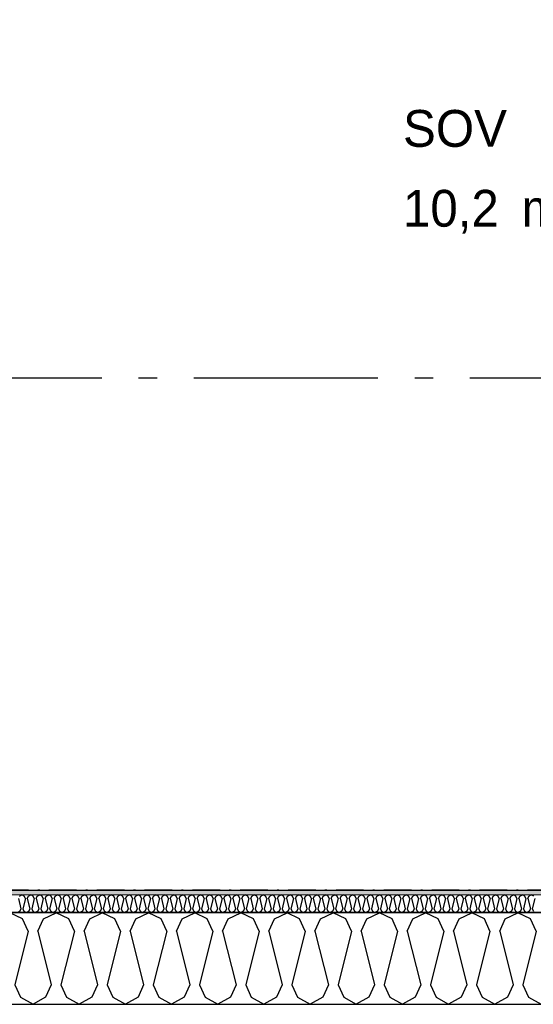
# Model space of a CAD drawing. Header units: millimetres. Extents: x -150 to 340931, y -1115 to 365939.
# Tile 78 of 253: x 286562 to 287957, y 347771 to 350445. Entities that reach past the tile are written whole.
import ezdxf
from ezdxf.enums import TextEntityAlignment as Align

# ---------------------------------------------------------------- set-up
doc = ezdxf.new("R2010")
doc.units = ezdxf.units.MM
doc.header["$LTSCALE"] = 0.5
doc.header["$MEASUREMENT"] = 0
for name, pattern in [('Akselinje', [1500, 1000, -200, 100, -200]), ('Over snittplan', [260, 150, -50, 10, -50]), ('PLINE', [0])]:
    doc.linetypes.add(name, pattern=pattern)
for name, color, linetype in [('232- Ikke-bærende yttervegger (Skravur)(Nye konstruksjoner)', 7, 'Continuous'), ('232- Ikke-bærende yttervegger(Nye konstruksjoner)', 7, 'Continuous'), ('255- Gulvoverflate(Nye konstruksjoner)', 7, 'Continuous'), ('82-- Modullinjer(Nye konstruksjoner)', 7, 'Continuous'), ('842-M___1_50 Målsetting bygning', 7, 'Continuous'), ('842-M___1_50 Målsetting bygning(Nye konstruksjoner)', 7, 'Continuous'), ('862- M___Nettoareal(Nye konstruksjoner)', 7, 'Continuous'), ('862- M___Nettoareal(Polylinje)(Nye konstruksjoner)', 7, 'Continuous'), ('862- M___Nettoareal(Tekst)(Nye konstruksjoner)', 7, 'Continuous')]:
    doc.layers.add(name, color=color, linetype=linetype)
doc.layers.add('236- Innvendig kledning og overflate(Nye konstruksjoner)', color=7, linetype='Continuous', lineweight=0)
doc.styles.add('GENERATED_STYLE_1', font='txt')
doc.styles.add('GENERATED_STYLE_3', font='arial.ttf')
doc.styles.add('GENERATED_STYLE_5', font='arial.ttf')
doc.dimstyles.new('GENERATED_STYLE__1', dxfattribs={"dimtxt": 100, "dimasz": 95, "dimexe": 0.18, "dimexo": 0.0625, "dimgap": 0, "dimtad": 1, "dimtih": 1, "dimtoh": 1, "dimdec": 0, "dimzin": 0, "dimdsep": 46, "dimtxsty": 'GENERATED_STYLE_3', "dimblk": 'ARROWHEAD_6', "dimblk1": 'ARROWHEAD_6', "dimblk2": 'ARROWHEAD_6', "dimcen": 0.09, "dimse1": 1, "dimse2": 1, "dimclrd": 256, "dimclre": 256, "dimclrt": 256, "dimadec": 1, "dimazin": 0, "dimtfac": 1, "dimtdec": 4, "dimtmove": 0, "dimatfit": 3, "dimfxl": 1, "dimtolj": 1, "dimtzin": 0, "dimarcsym": 0})

# ---------------------------------------------------------------- blocks, each defined once
blk = doc.blocks.new('LEILIGHET 7__2', base_point=(292118.6, 348580.7))
at = {"layer": '862- M___Nettoareal(Polylinje)(Nye konstruksjoner)', "linetype": 'PLINE', "flags": 128}
blk.add_lwpolyline([(294391, 356380.7), (286261, 356380.7), (286261, 348080.7), (289576, 348080.7), (289576, 349780.7), (294391, 349780.7)], close=True, dxfattribs=at)
at = {"layer": '862- M___Nettoareal(Tekst)(Nye konstruksjoner)', "style": 'GENERATED_STYLE_1'}
for tag, p in [('DUMMY_861', (288348.8, 358188.6)), ('ROOM_NAME', (287614.6, 358138.8)), ('DUMMY_862', (287614.6, 358000.4))]:
    blk.add_attdef(tag, text='', height=100, dxfattribs=at).set_placement(p, align=Align.TOP_LEFT)
blk = doc.blocks.new('*X147')
at = {"layer": '232- Ikke-bærende yttervegger (Skravur)(Nye konstruksjoner)', "linetype": 'PLINE'}
for p, q in [((286558, 348058), (286565, 348029.9)), ((286560.9, 348064.5), (286567.6, 348067.7)), ((286574.2, 348064.5), (286567.6, 348067.7)), ((286577.2, 348058), (286570.1, 348029.9)), ((286577.2, 348058), (286574.2, 348064.5)), ((286582.3, 348058), (286585.2, 348064.5)), ((286582.3, 348058), (286589.3, 348029.9)), ((286585.2, 348064.5), (286591.9, 348067.7)), ((286598.5, 348064.5), (286591.9, 348067.7)), ((286601.4, 348058), (286594.4, 348029.9)), ((286601.4, 348058), (286598.5, 348064.5)), ((286606.5, 348058), (286609.5, 348064.5)), ((286606.5, 348058), (286613.6, 348029.9)), ((286609.5, 348064.5), (286616.1, 348067.7)), ((286622.8, 348064.5), (286616.1, 348067.7)), ((286625.7, 348058), (286618.7, 348029.9)), ((286625.7, 348058), (286622.8, 348064.5)), ((286630.8, 348058), (286633.8, 348064.5)), ((286630.8, 348058), (286637.9, 348029.9)), ((286633.8, 348064.5), (286640.4, 348067.7)), ((286647.1, 348064.5), (286640.4, 348067.7)), ((286650, 348058), (286643, 348029.9)), ((286650, 348058), (286647.1, 348064.5)), ((286655.1, 348058), (286658.1, 348064.5)), ((286655.1, 348058), (286662.2, 348029.9)), ((286658.1, 348064.5), (286664.7, 348067.7)), ((286671.3, 348064.5), (286664.7, 348067.7)), ((286674.3, 348058), (286667.3, 348029.9)), ((286674.3, 348058), (286671.3, 348064.5)), ((286679.4, 348058), (286682.4, 348064.5)), ((286679.4, 348058), (286686.4, 348029.9)), ((286682.4, 348064.5), (286689, 348067.7)), ((286695.6, 348064.5), (286689, 348067.7)), ((286698.6, 348058), (286691.5, 348029.9)), ((286698.6, 348058), (286695.6, 348064.5)), ((286703.7, 348058), (286706.6, 348064.5)), ((286703.7, 348058), (286710.7, 348029.9)), ((286706.6, 348064.5), (286713.3, 348067.7)), ((286719.9, 348064.5), (286713.3, 348067.7)), ((286722.9, 348058), (286715.8, 348029.9)), ((286722.9, 348058), (286719.9, 348064.5)), ((286728, 348058), (286730.9, 348064.5)), ((286728, 348058), (286735, 348029.9)), ((286730.9, 348064.5), (286737.5, 348067.7)), ((286744.2, 348064.5), (286737.5, 348067.7)), ((286747.1, 348058), (286740.1, 348029.9)), ((286747.1, 348058), (286744.2, 348064.5)), ((286752.2, 348058), (286755.2, 348064.5)), ((286752.2, 348058), (286759.3, 348029.9)), ((286755.2, 348064.5), (286761.8, 348067.7)), ((286768.5, 348064.5), (286761.8, 348067.7)), ((286771.4, 348058), (286764.4, 348029.9)), ((286771.4, 348058), (286768.5, 348064.5)), ((286776.5, 348058), (286779.5, 348064.5)), ((286776.5, 348058), (286783.6, 348029.9)), ((286779.5, 348064.5), (286786.1, 348067.7)), ((286792.7, 348064.5), (286786.1, 348067.7)), ((286795.7, 348058), (286788.7, 348029.9)), ((286795.7, 348058), (286792.7, 348064.5)), ((286800.8, 348058), (286803.8, 348064.5)), ((286800.8, 348058), (286807.8, 348029.9)), ((286803.8, 348064.5), (286810.4, 348067.7)), ((286817, 348064.5), (286810.4, 348067.7)), ((286820, 348058), (286812.9, 348029.9)), ((286820, 348058), (286817, 348064.5)), ((286825.1, 348058), (286828, 348064.5)), ((286825.1, 348058), (286832.1, 348029.9)), ((286828, 348064.5), (286834.7, 348067.7)), ((286841.3, 348064.5), (286834.7, 348067.7)), ((286844.3, 348058), (286837.2, 348029.9)), ((286844.3, 348058), (286841.3, 348064.5)), ((286849.4, 348058), (286852.3, 348064.5)), ((286849.4, 348058), (286856.4, 348029.9)), ((286852.3, 348064.5), (286859, 348067.7)), ((286865.6, 348064.5), (286859, 348067.7)), ((286868.5, 348058), (286861.5, 348029.9)), ((286868.5, 348058), (286865.6, 348064.5)), ((286873.6, 348058), (286876.6, 348064.5)), ((286873.6, 348058), (286880.7, 348029.9)), ((286876.6, 348064.5), (286883.2, 348067.7)), ((286889.9, 348064.5), (286883.2, 348067.7)), ((286892.8, 348058), (286885.8, 348029.9)), ((286892.8, 348058), (286889.9, 348064.5)), ((286897.9, 348058), (286900.9, 348064.5)), ((286897.9, 348058), (286905, 348029.9)), ((286900.9, 348064.5), (286907.5, 348067.7)), ((286914.1, 348064.5), (286907.5, 348067.7)), ((286917.1, 348058), (286910.1, 348029.9)), ((286917.1, 348058), (286914.1, 348064.5)), ((286922.2, 348058), (286925.2, 348064.5)), ((286922.2, 348058), (286929.2, 348029.9)), ((286925.2, 348064.5), (286931.8, 348067.7)), ((286938.4, 348064.5), (286931.8, 348067.7)), ((286941.4, 348058), (286934.3, 348029.9)), ((286941.4, 348058), (286938.4, 348064.5)), ((286946.5, 348058), (286949.4, 348064.5)), ((286946.5, 348058), (286953.5, 348029.9)), ((286949.4, 348064.5), (286956.1, 348067.7)), ((286962.7, 348064.5), (286956.1, 348067.7)), ((286965.7, 348058), (286958.6, 348029.9)), ((286965.7, 348058), (286962.7, 348064.5)), ((286970.8, 348058), (286973.7, 348064.5)), ((286970.8, 348058), (286977.8, 348029.9)), ((286973.7, 348064.5), (286980.4, 348067.7)), ((286987, 348064.5), (286980.4, 348067.7)), ((286989.9, 348058), (286982.9, 348029.9)), ((286989.9, 348058), (286987, 348064.5)), ((286995.1, 348058), (286998, 348064.5)), ((286995.1, 348058), (287002.1, 348029.9)), ((286998, 348064.5), (287004.6, 348067.7)), ((287011.3, 348064.5), (287004.6, 348067.7)), ((287014.2, 348058), (287007.2, 348029.9)), ((287014.2, 348058), (287011.3, 348064.5)), ((287019.3, 348058), (287022.3, 348064.5)), ((287019.3, 348058), (287026.4, 348029.9)), ((287022.3, 348064.5), (287028.9, 348067.7)), ((287035.6, 348064.5), (287028.9, 348067.7)), ((287038.5, 348058), (287031.5, 348029.9)), ((287038.5, 348058), (287035.6, 348064.5)), ((287043.6, 348058), (287046.6, 348064.5)), ((287043.6, 348058), (287050.7, 348029.9)), ((287046.6, 348064.5), (287053.2, 348067.7)), ((287059.8, 348064.5), (287053.2, 348067.7)), ((287062.8, 348058), (287055.8, 348029.9)), ((287062.8, 348058), (287059.8, 348064.5)), ((287067.9, 348058), (287070.9, 348064.5)), ((287067.9, 348058), (287074.9, 348029.9)), ((287070.9, 348064.5), (287077.5, 348067.7)), ((287084.1, 348064.5), (287077.5, 348067.7)), ((287087.1, 348058), (287080, 348029.9)), ((287087.1, 348058), (287084.1, 348064.5)), ((287092.2, 348058), (287095.1, 348064.5)), ((287092.2, 348058), (287099.2, 348029.9)), ((287095.1, 348064.5), (287101.8, 348067.7)), ((287108.4, 348064.5), (287101.8, 348067.7)), ((287111.4, 348058), (287104.3, 348029.9)), ((287111.4, 348058), (287108.4, 348064.5)), ((287116.5, 348058), (287119.4, 348064.5)), ((287116.5, 348058), (287123.5, 348029.9)), ((287119.4, 348064.5), (287126, 348067.7)), ((287132.7, 348064.5), (287126, 348067.7)), ((287135.6, 348058), (287128.6, 348029.9)), ((287135.6, 348058), (287132.7, 348064.5)), ((287140.7, 348058), (287143.7, 348064.5)), ((287140.7, 348058), (287147.8, 348029.9)), ((287143.7, 348064.5), (287150.3, 348067.7)), ((287157, 348064.5), (287150.3, 348067.7)), ((287159.9, 348058), (287152.9, 348029.9)), ((287159.9, 348058), (287157, 348064.5)), ((287165, 348058), (287168, 348064.5)), ((287165, 348058), (287172.1, 348029.9)), ((287168, 348064.5), (287174.6, 348067.7)), ((287181.2, 348064.5), (287174.6, 348067.7)), ((287184.2, 348058), (287177.2, 348029.9)), ((287184.2, 348058), (287181.2, 348064.5)), ((287189.3, 348058), (287192.3, 348064.5)), ((287189.3, 348058), (287196.3, 348029.9)), ((287192.3, 348064.5), (287198.9, 348067.7)), ((287205.5, 348064.5), (287198.9, 348067.7)), ((287208.5, 348058), (287201.4, 348029.9)), ((287208.5, 348058), (287205.5, 348064.5)), ((287213.6, 348058), (287216.5, 348064.5)), ((287213.6, 348058), (287220.6, 348029.9)), ((287216.5, 348064.5), (287223.2, 348067.7)), ((287229.8, 348064.5), (287223.2, 348067.7)), ((287232.8, 348058), (287225.7, 348029.9)), ((287232.8, 348058), (287229.8, 348064.5)), ((287237.9, 348058), (287240.8, 348064.5)), ((287237.9, 348058), (287244.9, 348029.9)), ((287240.8, 348064.5), (287247.5, 348067.7)), ((287254.1, 348064.5), (287247.5, 348067.7)), ((287257, 348058), (287250, 348029.9)), ((287257, 348058), (287254.1, 348064.5)), ((287262.1, 348058), (287265.1, 348064.5)), ((287262.1, 348058), (287269.2, 348029.9)), ((287265.1, 348064.5), (287271.7, 348067.7)), ((287278.4, 348064.5), (287271.7, 348067.7)), ((287281.3, 348058), (287274.3, 348029.9)), ((287281.3, 348058), (287278.4, 348064.5)), ((287286.4, 348058), (287289.4, 348064.5)), ((287286.4, 348058), (287293.5, 348029.9)), ((287289.4, 348064.5), (287296, 348067.7)), ((287302.6, 348064.5), (287296, 348067.7)), ((287305.6, 348058), (287298.6, 348029.9)), ((287305.6, 348058), (287302.6, 348064.5)), ((287310.7, 348058), (287313.7, 348064.5)), ((287310.7, 348058), (287317.7, 348029.9)), ((287313.7, 348064.5), (287320.3, 348067.7)), ((287326.9, 348064.5), (287320.3, 348067.7)), ((287329.9, 348058), (287322.8, 348029.9)), ((287329.9, 348058), (287326.9, 348064.5)), ((287335, 348058), (287337.9, 348064.5)), ((287335, 348058), (287342, 348029.9)), ((287337.9, 348064.5), (287344.6, 348067.7)), ((287351.2, 348064.5), (287344.6, 348067.7)), ((287354.2, 348058), (287347.1, 348029.9)), ((287354.2, 348058), (287351.2, 348064.5)), ((287359.3, 348058), (287362.2, 348064.5)), ((287359.3, 348058), (287366.3, 348029.9)), ((287362.2, 348064.5), (287368.9, 348067.7)), ((287375.5, 348064.5), (287368.9, 348067.7)), ((287378.4, 348058), (287371.4, 348029.9)), ((287378.4, 348058), (287375.5, 348064.5)), ((287383.6, 348058), (287386.5, 348064.5)), ((287383.6, 348058), (287390.6, 348029.9)), ((287386.5, 348064.5), (287393.1, 348067.7)), ((287399.8, 348064.5), (287393.1, 348067.7)), ((287402.7, 348058), (287395.7, 348029.9)), ((287402.7, 348058), (287399.8, 348064.5)), ((287407.8, 348058), (287410.8, 348064.5)), ((287407.8, 348058), (287414.9, 348029.9)), ((287410.8, 348064.5), (287417.4, 348067.7)), ((287424.1, 348064.5), (287417.4, 348067.7)), ((287427, 348058), (287420, 348029.9)), ((287427, 348058), (287424.1, 348064.5)), ((287432.1, 348058), (287435.1, 348064.5)), ((287432.1, 348058), (287439.2, 348029.9)), ((287435.1, 348064.5), (287441.7, 348067.7)), ((287448.3, 348064.5), (287441.7, 348067.7)), ((287451.3, 348058), (287444.3, 348029.9)), ((287451.3, 348058), (287448.3, 348064.5)), ((287456.4, 348058), (287459.4, 348064.5)), ((287456.4, 348058), (287463.4, 348029.9)), ((287459.4, 348064.5), (287466, 348067.7)), ((287472.6, 348064.5), (287466, 348067.7)), ((287475.6, 348058), (287468.5, 348029.9)), ((287475.6, 348058), (287472.6, 348064.5)), ((287480.7, 348058), (287483.6, 348064.5)), ((287480.7, 348058), (287487.7, 348029.9)), ((287483.6, 348064.5), (287490.3, 348067.7)), ((287496.9, 348064.5), (287490.3, 348067.7)), ((287499.9, 348058), (287492.8, 348029.9)), ((287499.9, 348058), (287496.9, 348064.5)), ((287505, 348058), (287507.9, 348064.5)), ((287505, 348058), (287512, 348029.9)), ((287507.9, 348064.5), (287514.5, 348067.7)), ((287521.2, 348064.5), (287514.5, 348067.7)), ((287524.1, 348058), (287517.1, 348029.9)), ((287524.1, 348058), (287521.2, 348064.5)), ((287529.2, 348058), (287532.2, 348064.5)), ((287529.2, 348058), (287536.3, 348029.9)), ((287532.2, 348064.5), (287538.8, 348067.7)), ((287545.5, 348064.5), (287538.8, 348067.7)), ((287548.4, 348058), (287541.4, 348029.9)), ((287548.4, 348058), (287545.5, 348064.5)), ((287553.5, 348058), (287556.5, 348064.5)), ((287553.5, 348058), (287560.6, 348029.9)), ((287556.5, 348064.5), (287563.1, 348067.7)), ((287569.7, 348064.5), (287563.1, 348067.7)), ((287572.7, 348058), (287565.7, 348029.9)), ((287572.7, 348058), (287569.7, 348064.5)), ((287577.8, 348058), (287580.8, 348064.5)), ((287577.8, 348058), (287584.8, 348029.9)), ((287580.8, 348064.5), (287587.4, 348067.7)), ((287594, 348064.5), (287587.4, 348067.7)), ((287597, 348058), (287589.9, 348029.9)), ((287597, 348058), (287594, 348064.5)), ((287602.1, 348058), (287605, 348064.5)), ((287602.1, 348058), (287609.1, 348029.9)), ((287605, 348064.5), (287611.7, 348067.7)), ((287618.3, 348064.5), (287611.7, 348067.7)), ((287621.3, 348058), (287614.2, 348029.9)), ((287621.3, 348058), (287618.3, 348064.5)), ((287626.4, 348058), (287629.3, 348064.5)), ((287626.4, 348058), (287633.4, 348029.9)), ((287629.3, 348064.5), (287636, 348067.7)), ((287642.6, 348064.5), (287636, 348067.7)), ((287645.5, 348058), (287638.5, 348029.9)), ((287645.5, 348058), (287642.6, 348064.5)), ((287650.6, 348058), (287653.6, 348064.5)), ((287650.6, 348058), (287657.7, 348029.9)), ((287653.6, 348064.5), (287660.2, 348067.7)), ((287666.9, 348064.5), (287660.2, 348067.7)), ((287669.8, 348058), (287662.8, 348029.9)), ((287669.8, 348058), (287666.9, 348064.5)), ((287674.9, 348058), (287677.9, 348064.5)), ((287674.9, 348058), (287682, 348029.9)), ((287677.9, 348064.5), (287684.5, 348067.7)), ((287691.1, 348064.5), (287684.5, 348067.7)), ((287694.1, 348058), (287687.1, 348029.9)), ((287694.1, 348058), (287691.1, 348064.5)), ((287699.2, 348058), (287702.2, 348064.5)), ((287699.2, 348058), (287706.2, 348029.9)), ((287702.2, 348064.5), (287708.8, 348067.7)), ((287715.4, 348064.5), (287708.8, 348067.7)), ((287718.4, 348058), (287711.3, 348029.9)), ((287718.4, 348058), (287715.4, 348064.5)), ((287723.5, 348058), (287726.4, 348064.5)), ((287723.5, 348058), (287730.5, 348029.9)), ((287726.4, 348064.5), (287733.1, 348067.7)), ((287739.7, 348064.5), (287733.1, 348067.7)), ((287742.7, 348058), (287735.6, 348029.9)), ((287742.7, 348058), (287739.7, 348064.5)), ((287747.8, 348058), (287750.7, 348064.5)), ((287747.8, 348058), (287754.8, 348029.9)), ((287750.7, 348064.5), (287757.4, 348067.7)), ((287764, 348064.5), (287757.4, 348067.7)), ((287766.9, 348058), (287759.9, 348029.9)), ((287766.9, 348058), (287764, 348064.5)), ((287772.1, 348058), (287775, 348064.5)), ((287772.1, 348058), (287779.1, 348029.9)), ((287775, 348064.5), (287781.6, 348067.7)), ((287788.3, 348064.5), (287781.6, 348067.7)), ((287791.2, 348058), (287784.2, 348029.9)), ((287791.2, 348058), (287788.3, 348064.5)), ((287796.3, 348058), (287799.3, 348064.5)), ((287796.3, 348058), (287803.4, 348029.9)), ((287799.3, 348064.5), (287805.9, 348067.7)), ((287812.6, 348064.5), (287805.9, 348067.7)), ((287815.5, 348058), (287808.5, 348029.9)), ((287815.5, 348058), (287812.6, 348064.5)), ((287820.6, 348058), (287823.6, 348064.5)), ((287820.6, 348058), (287827.7, 348029.9)), ((287823.6, 348064.5), (287830.2, 348067.7)), ((287836.8, 348064.5), (287830.2, 348067.7)), ((287839.8, 348058), (287832.8, 348029.9)), ((287839.8, 348058), (287836.8, 348064.5)), ((287844.9, 348058), (287847.9, 348064.5)), ((287844.9, 348058), (287851.9, 348029.9)), ((287847.9, 348064.5), (287854.5, 348067.7)), ((287861.1, 348064.5), (287854.5, 348067.7)), ((287864.1, 348058), (287857, 348029.9)), ((287864.1, 348058), (287861.1, 348064.5)), ((287869.2, 348058), (287872.1, 348064.5)), ((287869.2, 348058), (287876.2, 348029.9)), ((287872.1, 348064.5), (287878.8, 348067.7)), ((287885.4, 348064.5), (287878.8, 348067.7)), ((287888.4, 348058), (287881.3, 348029.9)), ((287888.4, 348058), (287885.4, 348064.5)), ((287893.5, 348058), (287896.4, 348064.5)), ((287893.5, 348058), (287900.5, 348029.9)), ((287896.4, 348064.5), (287903, 348067.7)), ((287909.7, 348064.5), (287903, 348067.7)), ((287912.6, 348058), (287905.6, 348029.9)), ((287912.6, 348058), (287909.7, 348064.5)), ((287917.7, 348058), (287920.7, 348064.5)), ((287917.7, 348058), (287924.8, 348029.9)), ((287920.7, 348064.5), (287927.3, 348067.7)), ((287934, 348064.5), (287927.3, 348067.7)), ((287936.9, 348058), (287929.9, 348029.9)), ((287936.9, 348058), (287934, 348064.5)), ((287942, 348058), (287945, 348064.5)), ((287942, 348058), (287949.1, 348029.9)), ((287945, 348064.5), (287951.6, 348067.7)), ((287958.2, 348064.5), (287951.6, 348067.7)), ((287961.2, 348058), (287954.2, 348029.9)), ((286562.1, 348023.4), (286555.4, 348019.7)), ((286565, 348029.9), (286562.1, 348023.4)), ((286570.1, 348029.9), (286573.1, 348023.4)), ((286573.1, 348023.4), (286579.7, 348019.7)), ((286586.3, 348023.4), (286579.7, 348019.7)), ((286589.3, 348029.9), (286586.3, 348023.4)), ((286594.4, 348029.9), (286597.4, 348023.4)), ((286597.4, 348023.4), (286604, 348019.7)), ((286610.6, 348023.4), (286604, 348019.7)), ((286613.6, 348029.9), (286610.6, 348023.4)), ((286618.7, 348029.9), (286621.6, 348023.4)), ((286621.6, 348023.4), (286628.3, 348019.7)), ((286634.9, 348023.4), (286628.3, 348019.7)), ((286637.9, 348029.9), (286634.9, 348023.4)), ((286643, 348029.9), (286645.9, 348023.4)), ((286645.9, 348023.4), (286652.6, 348019.7)), ((286659.2, 348023.4), (286652.6, 348019.7)), ((286662.2, 348029.9), (286659.2, 348023.4)), ((286667.3, 348029.9), (286670.2, 348023.4)), ((286670.2, 348023.4), (286676.8, 348019.7)), ((286683.5, 348023.4), (286676.8, 348019.7)), ((286686.4, 348029.9), (286683.5, 348023.4)), ((286691.5, 348029.9), (286694.5, 348023.4)), ((286694.5, 348023.4), (286701.1, 348019.7)), ((286707.8, 348023.4), (286701.1, 348019.7)), ((286710.7, 348029.9), (286707.8, 348023.4)), ((286715.8, 348029.9), (286718.8, 348023.4)), ((286718.8, 348023.4), (286725.4, 348019.7)), ((286732, 348023.4), (286725.4, 348019.7)), ((286735, 348029.9), (286732, 348023.4)), ((286740.1, 348029.9), (286743.1, 348023.4)), ((286743.1, 348023.4), (286749.7, 348019.7)), ((286756.3, 348023.4), (286749.7, 348019.7)), ((286759.3, 348029.9), (286756.3, 348023.4)), ((286764.4, 348029.9), (286767.3, 348023.4)), ((286767.3, 348023.4), (286774, 348019.7)), ((286780.6, 348023.4), (286774, 348019.7)), ((286783.6, 348029.9), (286780.6, 348023.4)), ((286788.7, 348029.9), (286791.6, 348023.4)), ((286791.6, 348023.4), (286798.2, 348019.7)), ((286804.9, 348023.4), (286798.2, 348019.7)), ((286807.8, 348029.9), (286804.9, 348023.4)), ((286812.9, 348029.9), (286815.9, 348023.4)), ((286815.9, 348023.4), (286822.5, 348019.7)), ((286829.2, 348023.4), (286822.5, 348019.7)), ((286832.1, 348029.9), (286829.2, 348023.4)), ((286837.2, 348029.9), (286840.2, 348023.4)), ((286840.2, 348023.4), (286846.8, 348019.7)), ((286853.4, 348023.4), (286846.8, 348019.7)), ((286856.4, 348029.9), (286853.4, 348023.4)), ((286861.5, 348029.9), (286864.5, 348023.4)), ((286864.5, 348023.4), (286871.1, 348019.7)), ((286877.7, 348023.4), (286871.1, 348019.7)), ((286880.7, 348029.9), (286877.7, 348023.4)), ((286885.8, 348029.9), (286888.7, 348023.4)), ((286888.7, 348023.4), (286895.4, 348019.7)), ((286902, 348023.4), (286895.4, 348019.7)), ((286905, 348029.9), (286902, 348023.4)), ((286910.1, 348029.9), (286913, 348023.4)), ((286913, 348023.4), (286919.7, 348019.7)), ((286926.3, 348023.4), (286919.7, 348019.7)), ((286929.2, 348029.9), (286926.3, 348023.4)), ((286934.3, 348029.9), (286937.3, 348023.4)), ((286937.3, 348023.4), (286943.9, 348019.7)), ((286950.6, 348023.4), (286943.9, 348019.7)), ((286953.5, 348029.9), (286950.6, 348023.4)), ((286958.6, 348029.9), (286961.6, 348023.4)), ((286961.6, 348023.4), (286968.2, 348019.7)), ((286974.8, 348023.4), (286968.2, 348019.7)), ((286977.8, 348029.9), (286974.8, 348023.4)), ((286982.9, 348029.9), (286985.9, 348023.4)), ((286985.9, 348023.4), (286992.5, 348019.7)), ((286999.1, 348023.4), (286992.5, 348019.7)), ((287002.1, 348029.9), (286999.1, 348023.4)), ((287007.2, 348029.9), (287010.1, 348023.4)), ((287010.1, 348023.4), (287016.8, 348019.7)), ((287023.4, 348023.4), (287016.8, 348019.7)), ((287026.4, 348029.9), (287023.4, 348023.4)), ((287031.5, 348029.9), (287034.4, 348023.4)), ((287034.4, 348023.4), (287041.1, 348019.7)), ((287047.7, 348023.4), (287041.1, 348019.7)), ((287050.7, 348029.9), (287047.7, 348023.4)), ((287055.8, 348029.9), (287058.7, 348023.4)), ((287058.7, 348023.4), (287065.3, 348019.7)), ((287072, 348023.4), (287065.3, 348019.7)), ((287074.9, 348029.9), (287072, 348023.4)), ((287080, 348029.9), (287083, 348023.4)), ((287083, 348023.4), (287089.6, 348019.7)), ((287096.3, 348023.4), (287089.6, 348019.7)), ((287099.2, 348029.9), (287096.3, 348023.4)), ((287104.3, 348029.9), (287107.3, 348023.4)), ((287107.3, 348023.4), (287113.9, 348019.7)), ((287120.5, 348023.4), (287113.9, 348019.7)), ((287123.5, 348029.9), (287120.5, 348023.4)), ((287128.6, 348029.9), (287131.6, 348023.4)), ((287131.6, 348023.4), (287138.2, 348019.7)), ((287144.8, 348023.4), (287138.2, 348019.7)), ((287147.8, 348029.9), (287144.8, 348023.4)), ((287152.9, 348029.9), (287155.8, 348023.4)), ((287155.8, 348023.4), (287162.5, 348019.7)), ((287169.1, 348023.4), (287162.5, 348019.7)), ((287172.1, 348029.9), (287169.1, 348023.4)), ((287177.2, 348029.9), (287180.1, 348023.4)), ((287180.1, 348023.4), (287186.7, 348019.7)), ((287193.4, 348023.4), (287186.7, 348019.7)), ((287196.3, 348029.9), (287193.4, 348023.4)), ((287201.4, 348029.9), (287204.4, 348023.4)), ((287204.4, 348023.4), (287211, 348019.7)), ((287217.7, 348023.4), (287211, 348019.7)), ((287220.6, 348029.9), (287217.7, 348023.4)), ((287225.7, 348029.9), (287228.7, 348023.4)), ((287228.7, 348023.4), (287235.3, 348019.7)), ((287241.9, 348023.4), (287235.3, 348019.7)), ((287244.9, 348029.9), (287241.9, 348023.4)), ((287250, 348029.9), (287253, 348023.4)), ((287253, 348023.4), (287259.6, 348019.7)), ((287266.2, 348023.4), (287259.6, 348019.7)), ((287269.2, 348029.9), (287266.2, 348023.4)), ((287274.3, 348029.9), (287277.2, 348023.4)), ((287277.2, 348023.4), (287283.9, 348019.7)), ((287290.5, 348023.4), (287283.9, 348019.7)), ((287293.5, 348029.9), (287290.5, 348023.4)), ((287298.6, 348029.9), (287301.5, 348023.4)), ((287301.5, 348023.4), (287308.2, 348019.7)), ((287314.8, 348023.4), (287308.2, 348019.7)), ((287317.7, 348029.9), (287314.8, 348023.4)), ((287322.8, 348029.9), (287325.8, 348023.4)), ((287325.8, 348023.4), (287332.4, 348019.7)), ((287339.1, 348023.4), (287332.4, 348019.7)), ((287342, 348029.9), (287339.1, 348023.4)), ((287347.1, 348029.9), (287350.1, 348023.4)), ((287350.1, 348023.4), (287356.7, 348019.7)), ((287363.3, 348023.4), (287356.7, 348019.7)), ((287366.3, 348029.9), (287363.3, 348023.4)), ((287371.4, 348029.9), (287374.4, 348023.4)), ((287374.4, 348023.4), (287381, 348019.7)), ((287387.6, 348023.4), (287381, 348019.7)), ((287390.6, 348029.9), (287387.6, 348023.4)), ((287395.7, 348029.9), (287398.7, 348023.4)), ((287398.7, 348023.4), (287405.3, 348019.7)), ((287411.9, 348023.4), (287405.3, 348019.7)), ((287414.9, 348029.9), (287411.9, 348023.4)), ((287420, 348029.9), (287422.9, 348023.4)), ((287422.9, 348023.4), (287429.6, 348019.7)), ((287436.2, 348023.4), (287429.6, 348019.7)), ((287439.2, 348029.9), (287436.2, 348023.4)), ((287444.3, 348029.9), (287447.2, 348023.4)), ((287447.2, 348023.4), (287453.8, 348019.7)), ((287460.5, 348023.4), (287453.8, 348019.7)), ((287463.4, 348029.9), (287460.5, 348023.4)), ((287468.5, 348029.9), (287471.5, 348023.4)), ((287471.5, 348023.4), (287478.1, 348019.7)), ((287484.8, 348023.4), (287478.1, 348019.7)), ((287487.7, 348029.9), (287484.8, 348023.4)), ((287492.8, 348029.9), (287495.8, 348023.4)), ((287495.8, 348023.4), (287502.4, 348019.7)), ((287509, 348023.4), (287502.4, 348019.7)), ((287512, 348029.9), (287509, 348023.4)), ((287517.1, 348029.9), (287520.1, 348023.4)), ((287520.1, 348023.4), (287526.7, 348019.7)), ((287533.3, 348023.4), (287526.7, 348019.7)), ((287536.3, 348029.9), (287533.3, 348023.4)), ((287541.4, 348029.9), (287544.3, 348023.4)), ((287544.3, 348023.4), (287551, 348019.7)), ((287557.6, 348023.4), (287551, 348019.7)), ((287560.6, 348029.9), (287557.6, 348023.4)), ((287565.7, 348029.9), (287568.6, 348023.4)), ((287568.6, 348023.4), (287575.3, 348019.7)), ((287581.9, 348023.4), (287575.3, 348019.7)), ((287584.8, 348029.9), (287581.9, 348023.4)), ((287589.9, 348029.9), (287592.9, 348023.4)), ((287592.9, 348023.4), (287599.5, 348019.7)), ((287606.2, 348023.4), (287599.5, 348019.7)), ((287609.1, 348029.9), (287606.2, 348023.4)), ((287614.2, 348029.9), (287617.2, 348023.4)), ((287617.2, 348023.4), (287623.8, 348019.7)), ((287630.4, 348023.4), (287623.8, 348019.7)), ((287633.4, 348029.9), (287630.4, 348023.4)), ((287638.5, 348029.9), (287641.5, 348023.4)), ((287641.5, 348023.4), (287648.1, 348019.7)), ((287654.7, 348023.4), (287648.1, 348019.7)), ((287657.7, 348029.9), (287654.7, 348023.4)), ((287662.8, 348029.9), (287665.7, 348023.4)), ((287665.7, 348023.4), (287672.4, 348019.7)), ((287679, 348023.4), (287672.4, 348019.7)), ((287682, 348029.9), (287679, 348023.4)), ((287687.1, 348029.9), (287690, 348023.4)), ((287690, 348023.4), (287696.7, 348019.7)), ((287703.3, 348023.4), (287696.7, 348019.7)), ((287706.2, 348029.9), (287703.3, 348023.4)), ((287711.3, 348029.9), (287714.3, 348023.4)), ((287714.3, 348023.4), (287720.9, 348019.7)), ((287727.6, 348023.4), (287720.9, 348019.7)), ((287730.5, 348029.9), (287727.6, 348023.4)), ((287735.6, 348029.9), (287738.6, 348023.4)), ((287738.6, 348023.4), (287745.2, 348019.7)), ((287751.9, 348023.4), (287745.2, 348019.7)), ((287754.8, 348029.9), (287751.9, 348023.4)), ((287759.9, 348029.9), (287762.9, 348023.4)), ((287762.9, 348023.4), (287769.5, 348019.7)), ((287776.1, 348023.4), (287769.5, 348019.7)), ((287779.1, 348029.9), (287776.1, 348023.4)), ((287784.2, 348029.9), (287787.2, 348023.4)), ((287787.2, 348023.4), (287793.8, 348019.7)), ((287800.4, 348023.4), (287793.8, 348019.7)), ((287803.4, 348029.9), (287800.4, 348023.4)), ((287808.5, 348029.9), (287811.4, 348023.4)), ((287811.4, 348023.4), (287818.1, 348019.7)), ((287824.7, 348023.4), (287818.1, 348019.7)), ((287827.7, 348029.9), (287824.7, 348023.4)), ((287832.8, 348029.9), (287835.7, 348023.4)), ((287835.7, 348023.4), (287842.3, 348019.7)), ((287849, 348023.4), (287842.3, 348019.7)), ((287851.9, 348029.9), (287849, 348023.4)), ((287857, 348029.9), (287860, 348023.4)), ((287860, 348023.4), (287866.6, 348019.7)), ((287873.3, 348023.4), (287866.6, 348019.7)), ((287876.2, 348029.9), (287873.3, 348023.4)), ((287881.3, 348029.9), (287884.3, 348023.4)), ((287884.3, 348023.4), (287890.9, 348019.7)), ((287897.5, 348023.4), (287890.9, 348019.7)), ((287900.5, 348029.9), (287897.5, 348023.4)), ((287905.6, 348029.9), (287908.6, 348023.4)), ((287908.6, 348023.4), (287915.2, 348019.7)), ((287921.8, 348023.4), (287915.2, 348019.7)), ((287924.8, 348029.9), (287921.8, 348023.4)), ((287929.9, 348029.9), (287932.8, 348023.4)), ((287932.8, 348023.4), (287939.5, 348019.7)), ((287946.1, 348023.4), (287939.5, 348019.7)), ((287949.1, 348029.9), (287946.1, 348023.4)), ((287954.2, 348029.9), (287957.1, 348023.4))]:
    blk.add_line(p, q, dxfattribs=at)
blk = doc.blocks.new('*X150')
at = {"layer": '232- Ikke-bærende yttervegger (Skravur)(Nye konstruksjoner)', "linetype": 'PLINE'}
for p, q in [((286569.5, 348002.5), (286535.2, 348018.7)), ((286626.4, 348002.5), (286660.7, 348018.7)), ((286694.9, 348002.5), (286660.7, 348018.7)), ((286751.8, 348002.5), (286786.1, 348018.7)), ((286820.4, 348002.5), (286786.1, 348018.7)), ((286877.3, 348002.5), (286911.6, 348018.7)), ((286945.8, 348002.5), (286911.6, 348018.7)), ((287002.8, 348002.5), (287037, 348018.7)), ((287071.3, 348002.5), (287037, 348018.7)), ((287128.2, 348002.5), (287162.5, 348018.7)), ((287196.7, 348002.5), (287162.5, 348018.7)), ((287253.7, 348002.5), (287287.9, 348018.7)), ((287322.2, 348002.5), (287287.9, 348018.7)), ((287379.1, 348002.5), (287413.4, 348018.7)), ((287447.6, 348002.5), (287413.4, 348018.7)), ((287504.6, 348002.5), (287538.8, 348018.7)), ((287573.1, 348002.5), (287538.8, 348018.7)), ((287630, 348002.5), (287664.3, 348018.7)), ((287698.5, 348002.5), (287664.3, 348018.7)), ((287755.5, 348002.5), (287789.7, 348018.7)), ((287824, 348002.5), (287789.7, 348018.7)), ((287880.9, 348002.5), (287915.2, 348018.7)), ((287949.4, 348002.5), (287915.2, 348018.7)), ((286584.8, 347968.9), (286569.5, 348002.5)), ((286611.1, 347968.9), (286626.4, 348002.5)), ((286710.2, 347968.9), (286694.9, 348002.5)), ((286736.6, 347968.9), (286751.8, 348002.5)), ((286835.7, 347968.9), (286820.4, 348002.5)), ((286862, 347968.9), (286877.3, 348002.5)), ((286961.1, 347968.9), (286945.8, 348002.5)), ((286987.5, 347968.9), (287002.8, 348002.5)), ((287086.6, 347968.9), (287071.3, 348002.5)), ((287112.9, 347968.9), (287128.2, 348002.5)), ((287212, 347968.9), (287196.7, 348002.5)), ((287238.4, 347968.9), (287253.7, 348002.5)), ((287337.5, 347968.9), (287322.2, 348002.5)), ((287363.8, 347968.9), (287379.1, 348002.5)), ((287462.9, 347968.9), (287447.6, 348002.5)), ((287489.3, 347968.9), (287504.6, 348002.5)), ((287588.4, 347968.9), (287573.1, 348002.5)), ((287614.7, 347968.9), (287630, 348002.5)), ((287713.8, 347968.9), (287698.5, 348002.5)), ((287740.2, 347968.9), (287755.5, 348002.5)), ((287839.3, 347968.9), (287824, 348002.5)), ((287865.6, 347968.9), (287880.9, 348002.5)), ((287964.7, 347968.9), (287949.4, 348002.5)), ((286584.8, 347968.9), (286548.4, 347823.4)), ((286611.1, 347968.9), (286647.5, 347823.4)), ((286710.2, 347968.9), (286673.8, 347823.4)), ((286736.6, 347968.9), (286772.9, 347823.4)), ((286835.7, 347968.9), (286799.3, 347823.4)), ((286862, 347968.9), (286898.4, 347823.4)), ((286961.1, 347968.9), (286924.7, 347823.4)), ((286987.5, 347968.9), (287023.8, 347823.4)), ((287086.6, 347968.9), (287050.2, 347823.4)), ((287112.9, 347968.9), (287149.3, 347823.4)), ((287212, 347968.9), (287175.6, 347823.4)), ((287238.4, 347968.9), (287274.7, 347823.4)), ((287337.5, 347968.9), (287301.1, 347823.4)), ((287363.8, 347968.9), (287400.2, 347823.4)), ((287462.9, 347968.9), (287426.6, 347823.4)), ((287489.3, 347968.9), (287525.6, 347823.4)), ((287588.4, 347968.9), (287552, 347823.4)), ((287614.7, 347968.9), (287651.1, 347823.4)), ((287713.8, 347968.9), (287677.5, 347823.4)), ((287740.2, 347968.9), (287776.6, 347823.4)), ((287839.3, 347968.9), (287802.9, 347823.4)), ((287865.6, 347968.9), (287902, 347823.4)), ((287964.7, 347968.9), (287928.4, 347823.4)), ((286548.4, 347823.4), (286563.7, 347789.8)), ((286647.5, 347823.4), (286632.2, 347789.8)), ((286673.8, 347823.4), (286689.1, 347789.8)), ((286772.9, 347823.4), (286757.6, 347789.8)), ((286799.3, 347823.4), (286814.6, 347789.8)), ((286898.4, 347823.4), (286883.1, 347789.8)), ((286924.7, 347823.4), (286940, 347789.8)), ((287023.8, 347823.4), (287008.5, 347789.8)), ((287050.2, 347823.4), (287065.5, 347789.8)), ((287149.3, 347823.4), (287134, 347789.8)), ((287175.6, 347823.4), (287190.9, 347789.8)), ((287274.7, 347823.4), (287259.5, 347789.8)), ((287301.1, 347823.4), (287316.4, 347789.8)), ((287400.2, 347823.4), (287384.9, 347789.8)), ((287426.6, 347823.4), (287441.8, 347789.8)), ((287525.6, 347823.4), (287510.4, 347789.8)), ((287552, 347823.4), (287567.3, 347789.8)), ((287651.1, 347823.4), (287635.8, 347789.8)), ((287677.5, 347823.4), (287692.7, 347789.8)), ((287776.6, 347823.4), (287761.3, 347789.8)), ((287802.9, 347823.4), (287818.2, 347789.8)), ((287902, 347823.4), (287886.7, 347789.8)), ((287928.4, 347823.4), (287943.7, 347789.8)), ((286563.7, 347789.8), (286597.9, 347770.7)), ((286632.2, 347789.8), (286597.9, 347770.7)), ((286689.1, 347789.8), (286723.4, 347770.7)), ((286757.6, 347789.8), (286723.4, 347770.7)), ((286814.6, 347789.8), (286848.8, 347770.7)), ((286883.1, 347789.8), (286848.8, 347770.7)), ((286940, 347789.8), (286974.3, 347770.7)), ((287008.5, 347789.8), (286974.3, 347770.7)), ((287065.5, 347789.8), (287099.7, 347770.7)), ((287134, 347789.8), (287099.7, 347770.7)), ((287190.9, 347789.8), (287225.2, 347770.7)), ((287259.5, 347789.8), (287225.2, 347770.7)), ((287316.4, 347789.8), (287350.6, 347770.7)), ((287384.9, 347789.8), (287350.6, 347770.7)), ((287441.8, 347789.8), (287476.1, 347770.7)), ((287510.4, 347789.8), (287476.1, 347770.7)), ((287567.3, 347789.8), (287601.6, 347770.7)), ((287635.8, 347789.8), (287601.6, 347770.7)), ((287692.7, 347789.8), (287727, 347770.7)), ((287761.3, 347789.8), (287727, 347770.7)), ((287818.2, 347789.8), (287852.5, 347770.7)), ((287886.7, 347789.8), (287852.5, 347770.7)), ((287943.7, 347789.8), (287977.9, 347770.7))]:
    blk.add_line(p, q, dxfattribs=at)
blk = doc.blocks.new('Standard grid marker[90]', base_point=(305734.8, 349470.7))
at = {"layer": '82-- Modullinjer(Nye konstruksjoner)', "linetype": 'Akselinje'}
blk.add_line((305534.8, 349470.7), (271734.8, 349470.7), dxfattribs=at)
at = {"layer": '82-- Modullinjer(Nye konstruksjoner)', "style": 'GENERATED_STYLE_5'}
for tag, p in [('AC_MarkerText_1_1', (271409.8, 349524.4)), ('AC_MarkerText_1_0', (305859.8, 349524.4))]:
    blk.add_attdef(tag, text='', height=100, rotation=360, dxfattribs=at).set_placement(p, align=Align.TOP_CENTER)
blk = doc.blocks.new('*D774')
at = {"layer": '842-M___1_50 Målsetting bygning(Nye konstruksjoner)', "linetype": 'PLINE'}
for p, q in [((276294.5, 363585.1), (276294.5, 363772.6)), ((335668.8, 363585.1), (335668.8, 363772.6)), ((276344.5, 363728.9), (276244.5, 363628.9)), ((335618.8, 363628.9), (335718.8, 363728.9)), ((276219.5, 363678.9), (276294.5, 363678.9)), ((276294.5, 363678.9), (335668.8, 363678.9)), ((335668.8, 363678.9), (335743.8, 363678.9))]:
    blk.add_line(p, q, dxfattribs=at)
at = {"layer": '842-M___1_50 Målsetting bygning(Nye konstruksjoner)', "insert": (305772, 363698.9), "char_height": 100, "attachment_point": 7, "style": 'GENERATED_STYLE_3'}
blk.add_mtext('\\A1;{\\pql;\\fArial|b0|i0|c0|p0;\\W1.000000;59\xa0374}', dxfattribs=at)
blk = doc.blocks.new('ARROWHEAD_6')
at = {"linetype": 'Continuous'}
for p, q in [((-0.5, -0.5), (0.5, 0.5)), ((0, 0), (-1, 0))]:
    blk.add_line(p, q, dxfattribs=at)
blk = doc.blocks.new('*D894')
at = {"layer": '842-M___1_50 Målsetting bygning', "linetype": 'PLINE'}
for p, q in [((286261, 342391.1), (286261, 342578.6)), ((288416, 342391.1), (288416, 342578.6)), ((286311, 342534.9), (286211, 342434.9)), ((288466, 342534.9), (288366, 342434.9)), ((286261, 342484.9), (288416, 342484.9))]:
    blk.add_line(p, q, dxfattribs=at)
at = {"layer": '842-M___1_50 Målsetting bygning', "insert": (287166.9, 342504.9), "char_height": 100, "attachment_point": 7, "style": 'GENERATED_STYLE_3'}
blk.add_mtext('\\A1;{\\pql;\\fArial|b0|i0|c0|p0;\\W1.000000;2\xa0155}', dxfattribs=at)
blk = doc.blocks.new('SOV__43', base_point=(287827.1, 350061))
at = {"layer": '862- M___Nettoareal(Polylinje)(Nye konstruksjoner)', "linetype": 'PLINE', "flags": 128}
blk.add_lwpolyline([(289576, 351152.6), (286261, 351152.7), (286261, 348080.7), (289576, 348080.7)], close=True, dxfattribs=at)
at = {"layer": '862- M___Nettoareal(Tekst)(Nye konstruksjoner)', "insert": (287603, 350011.7), "char_height": 100, "attachment_point": 1, "style": 'GENERATED_STYLE_1'}
blk.add_mtext('\\A1;{\\pql;\\pt0,2300;\\fAvenir Light|b0|i0|c0|p0;\\W1.000000;10,2\\fAvenir Light|b0|i0|c0|p0;\\W1.000000;\\A1{\\H.66x;\\S^  ;}\\fAvenir Light|b0|i0|c0|p0;\\W1.000000; m\\fAvenir Light|b0|i0|c0|p0;\\W1.000000;\\A1{\\H.66x;\\S2^  ;}}', dxfattribs=at)
at = {"layer": '862- M___Nettoareal(Tekst)(Nye konstruksjoner)', "style": 'GENERATED_STYLE_1'}
for tag, p in [('DUMMY_861', (288051.2, 350249.2)), ('ROOM_NAME', (287603, 350199.4)), ('DUMMY_862', (287603, 350061))]:
    blk.add_attdef(tag, text='', height=100, dxfattribs=at).set_placement(p, align=Align.TOP_LEFT)

msp = doc.modelspace()

# ---------------------------------------------------------------- hatches: boundary and pattern name
at = {"layer": '232- Ikke-bærende yttervegger (Skravur)(Nye konstruksjoner)', "linetype": 'Continuous'}
h = msp.add_hatch(dxfattribs=at)
h.set_pattern_fill('Prikker_tett', color=256, style=0, pattern_type=2)
h.set_pattern_definition([(0, (0, 0), (0, 43.30127), [0, -25]), (0, (12.5, 21.65), (0, 43.30127), [0, -25])])
h.paths.add_polyline_path([(286041, 348067.7), (288416, 348067.7), (288416, 348080.7), (286041, 348080.7)])
msp.add_hatch(color=256, dxfattribs=at).paths.add_polyline_path([(286004.1, 348018.7), (288416, 348018.7), (288416, 348019.7), (286004.7, 348019.7)])

# ---------------------------------------------------------------- linework, layer by layer
at = {"layer": '232- Ikke-bærende yttervegger(Nye konstruksjoner)', "linetype": 'PLINE'}
for p, q in [((288416, 348018.7), (286004.1, 348018.7)), ((288416, 348019.7), (286041, 348019.7)), ((285893, 347770.7), (288416, 347770.7))]:
    msp.add_line(p, q, dxfattribs=at)
at = {"layer": '232- Ikke-bærende yttervegger(Nye konstruksjoner)', "linetype": 'Over snittplan', "flags": 128}
msp.add_lwpolyline([(289576, 348080.7), (286041, 348080.7)], dxfattribs=at)
at = {"layer": '236- Innvendig kledning og overflate(Nye konstruksjoner)', "linetype": 'PLINE'}
msp.add_line((288416, 348067.7), (286041, 348067.7), dxfattribs=at)
at = {"layer": '236- Innvendig kledning og overflate(Nye konstruksjoner)', "linetype": 'PLINE', "flags": 128}
msp.add_lwpolyline([(288416, 348080.7), (286041, 348080.7)], dxfattribs=at)
at = {"layer": '255- Gulvoverflate(Nye konstruksjoner)', "linetype": 'PLINE', "flags": 128}
msp.add_lwpolyline([(277601, 356690.6), (277601, 347770.7), (281536, 347770.7), (281536, 349470.7), (285893, 349470.7), (285893, 347770.7), (289886, 347770.7), (289886, 349470.7), (294243, 349470.7), (294243, 347770.7), (298236, 347770.7), (298236, 349470.7), (303051, 349470.7), (303051, 356690.6)], close=True, dxfattribs=at)

# ---------------------------------------------------------------- block references
at = {"layer": '232- Ikke-bærende yttervegger(Nye konstruksjoner)'}
for name in ['*X147', '*X150']:
    msp.add_blockref(name, (0, 0), dxfattribs=at)
at = {"layer": '82-- Modullinjer(Nye konstruksjoner)', "linetype": 'PLINE'}
msp.add_blockref('Standard grid marker[90]', (305734.8, 349470.7), dxfattribs=at)
at = {"layer": '862- M___Nettoareal(Nye konstruksjoner)', "linetype": 'Continuous'}
msp.add_blockref('LEILIGHET 7__2', (292118.6, 348580.7), dxfattribs=at)
ref = msp.add_blockref('SOV__43', (287827.1, 350061), dxfattribs=at)
ref.add_attrib('ROOM_NAME', 'SOV', dxfattribs={"layer": '862- M___Nettoareal(Tekst)(Nye konstruksjoner)', "color": 7, "height": 100, "style": 'GENERATED_STYLE_1'}).set_placement((287603, 350199.4), align=Align.TOP_LEFT)

# ---------------------------------------------------------------- dimensions: what is measured, and where the dimension line sits
at = {"layer": '842-M___1_50 Målsetting bygning', "linetype": 'Continuous'}
dim = msp.add_linear_dim(base=(288416, 342484.9), p1=(286261, 352230.7), p2=(288416, 348080.7), dimstyle='GENERATED_STYLE__1', dxfattribs=at)
dim.commit()
dim.dimension.update_dxf_attribs({"geometry": '*D894', "text_midpoint": (287338.5, 342554.9), "dimtype": 160})
at = {"layer": '842-M___1_50 Målsetting bygning(Nye konstruksjoner)', "linetype": 'Continuous'}
dim = msp.add_linear_dim(base=(335668.8, 363678.9), p1=(276294.5, 358685.2), p2=(335668.8, 339845.1), dimstyle='GENERATED_STYLE__1', dxfattribs=at)
dim.commit()
dim.dimension.update_dxf_attribs({"geometry": '*D774', "text_midpoint": (305981.5, 363748.9), "dimtype": 160})

doc.saveas('drawing.dxf')
